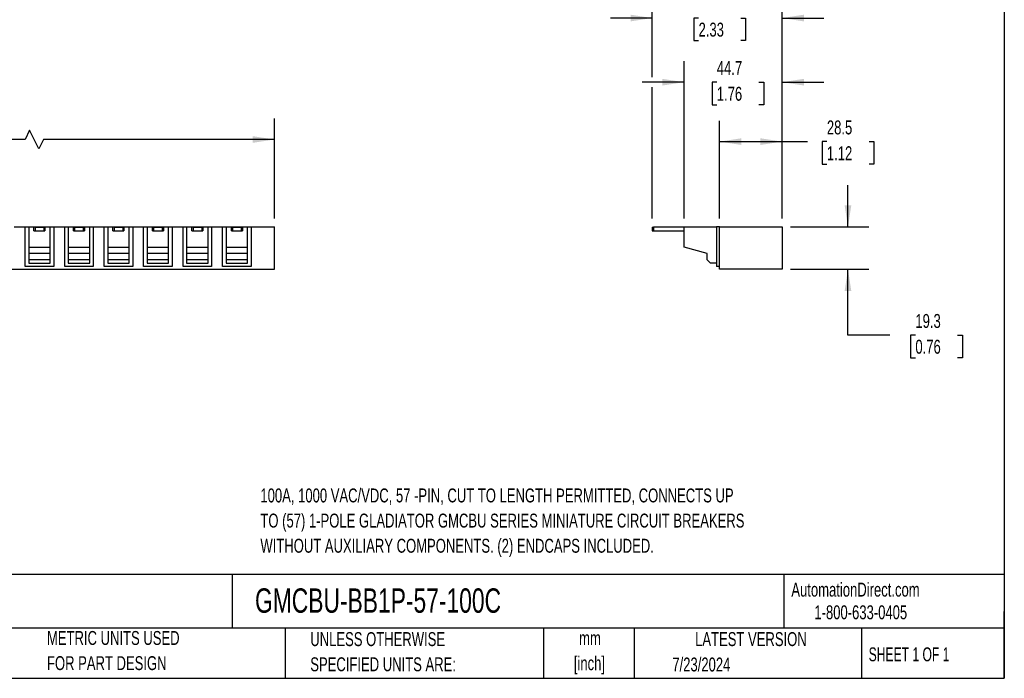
# Model space of a CAD drawing. Header units: millimetres. Extents: x 19 to 819, y 19 to 629.
# Tile 2 of 6: x 370 to 819, y 19 to 319. Entities that reach past the tile are written whole.
import ezdxf

# ---------------------------------------------------------------- set-up
doc = ezdxf.new("R2010")
doc.units = ezdxf.units.MM
doc.header["$LTSCALE"] = 3
doc.layers.add('DIMENSIONS', color=140, linetype='Continuous', lineweight=25)
doc.layers.add('TEXT', color=140, linetype='Continuous', lineweight=25)
doc.styles.add('SLDTEXTSTYLE0', font='TXT', dxfattribs={"width": 0.7})
doc.styles.add('SLDTEXTSTYLE1', font='TXT', dxfattribs={"width": 0.65})
doc.dimstyles.new('SLDDIMSTYLE0', dxfattribs={"dimtxt": 6.474023, "dimasz": 9.906, "dimexe": 0, "dimexo": 0.0625, "dimgap": 1.618506, "dimtad": 0, "dimtih": 1, "dimtoh": 1, "dimrnd": 1e-09, "dimzin": 12, "dimdsep": 46, "dimtxsty": 'SLDTEXTSTYLE0', "dimsah": 1, "dimcen": 0.09, "dimadec": 0, "dimazin": 3, "dimtfac": 1, "dimtofl": 0, "dimtmove": 0, "dimatfit": 3, "dimfxl": 0, "dimfrac": 2, "dimtolj": 1, "dimtzin": 12, "dimarcsym": 0})
doc.dimstyles.new('SLDDIMSTYLE1', dxfattribs={"dimtxt": 6.474023, "dimasz": 9.906, "dimexe": 0, "dimexo": 0.0625, "dimgap": 1.618506, "dimtad": 0, "dimtih": 1, "dimtoh": 1, "dimrnd": 1e-09, "dimzin": 12, "dimdsep": 46, "dimtxsty": 'SLDTEXTSTYLE0', "dimsah": 1, "dimcen": 0.09, "dimadec": 0, "dimazin": 3, "dimtfac": 1, "dimtmove": 0, "dimatfit": 0, "dimfxl": 0, "dimfrac": 2, "dimtolj": 1, "dimtzin": 12, "dimarcsym": 0})

# ---------------------------------------------------------------- blocks, each defined once
blk = doc.blocks.new('_D')
at = {"layer": 'DIMENSIONS'}
for p, q in [((69.38, 228.58), (69.38, 274.17)), ((486.47, 228.58), (486.47, 274.17)), ((374.9, 268.88), (372.79, 264.64)), ((379.14, 260.41), (374.9, 268.88)), ((69.38, 264.64), (246.48, 264.64)), ((255.26, 264.64), (253.08, 264.64)), ((253.08, 264.64), (253.08, 254.36)), ((279.88, 264.64), (282.05, 264.64)), ((282.05, 264.64), (282.05, 254.36)), ((372.79, 264.64), (288.65, 264.64)), ((381.25, 264.64), (379.14, 260.41)), ((486.47, 264.64), (381.25, 264.64)), ((253.08, 254.36), (255.26, 254.36)), ((282.05, 254.36), (279.88, 254.36))]:
    blk.add_line(p, q, dxfattribs=at)
for points in [[(69.38, 264.64), (79.28, 263.12), (79.28, 266.17)], [(486.47, 264.64), (476.56, 266.17), (476.56, 263.12)]]:
    blk.add_solid(points, dxfattribs=at)
at = {"layer": 'DIMENSIONS', "char_height": 6.35, "attachment_point": 1, "style": 'SLDTEXTSTYLE0'}
for s, insert in [('1042.2', (252.56, 274.28)), ('41.03', (255.26, 262.54))]:
    blk.add_mtext(s, dxfattribs=dict(at, insert=insert))
blk = doc.blocks.new('_D_1')
at = {"layer": 'DIMENSIONS'}
for p, q in [((747.9, 224.77), (747.9, 243.82)), ((721.71, 224.77), (757.42, 224.77)), ((721.71, 205.47), (757.42, 205.47)), ((747.9, 175.47), (747.9, 205.47)), ((766.95, 175.47), (747.9, 175.47)), ((778.62, 175.47), (776.45, 175.47)), ((776.45, 175.47), (776.45, 165.18)), ((797.86, 175.47), (800.03, 175.47)), ((800.03, 175.47), (800.03, 165.18)), ((776.45, 165.18), (778.62, 165.18)), ((800.03, 165.18), (797.86, 165.18))]:
    blk.add_line(p, q, dxfattribs=at)
for points in [[(747.9, 224.77), (749.42, 234.67), (746.37, 234.67)], [(747.9, 205.47), (746.37, 195.56), (749.42, 195.56)]]:
    blk.add_solid(points, dxfattribs=at)
at = {"layer": 'DIMENSIONS', "char_height": 6.35, "attachment_point": 1, "style": 'SLDTEXTSTYLE0'}
for s, insert in [('19.3', (778.62, 185.1)), ('0.76', (778.62, 173.36))]:
    blk.add_mtext(s, dxfattribs=dict(at, insert=insert))
blk = doc.blocks.new('_D_2')
at = {"layer": 'DIMENSIONS'}
for p, q in [((689.4, 228.58), (689.4, 273.2)), ((717.9, 228.58), (717.9, 273.2)), ((689.4, 263.68), (717.9, 263.68)), ((717.9, 263.68), (729.5, 263.68)), ((738.28, 263.68), (736.1, 263.68)), ((736.1, 263.68), (736.1, 253.39)), ((757.52, 263.68), (759.69, 263.68)), ((759.69, 263.68), (759.69, 253.39)), ((736.1, 253.39), (738.28, 253.39)), ((759.69, 253.39), (757.52, 253.39))]:
    blk.add_line(p, q, dxfattribs=at)
for points in [[(689.4, 263.68), (699.3, 262.15), (699.3, 265.2)], [(717.9, 263.68), (707.99, 265.2), (707.99, 262.15)]]:
    blk.add_solid(points, dxfattribs=at)
at = {"layer": 'DIMENSIONS', "char_height": 6.35, "attachment_point": 1, "style": 'SLDTEXTSTYLE0'}
for s, insert in [('28.5', (738.28, 273.31)), ('1.12', (738.28, 261.57))]:
    blk.add_mtext(s, dxfattribs=dict(at, insert=insert))
blk = doc.blocks.new('_D_3')
at = {"layer": 'DIMENSIONS'}
for p, q in [((673.2, 228.58), (673.2, 300.29)), ((717.9, 228.58), (717.9, 300.29)), ((673.2, 290.77), (654.15, 290.77)), ((688.1, 290.77), (685.93, 290.77)), ((685.93, 290.77), (685.93, 280.48)), ((707.34, 290.77), (709.52, 290.77)), ((709.52, 290.77), (709.52, 280.48)), ((717.9, 290.77), (736.95, 290.77)), ((685.93, 280.48), (688.1, 280.48)), ((709.52, 280.48), (707.34, 280.48))]:
    blk.add_line(p, q, dxfattribs=at)
for points in [[(673.2, 290.77), (663.29, 292.29), (663.29, 289.24)], [(717.9, 290.77), (727.8, 289.24), (727.8, 292.29)]]:
    blk.add_solid(points, dxfattribs=at)
at = {"layer": 'DIMENSIONS', "char_height": 6.35, "attachment_point": 1, "style": 'SLDTEXTSTYLE0'}
for s, insert in [('44.7', (688.1, 300.4)), ('1.76', (688.1, 288.66))]:
    blk.add_mtext(s, dxfattribs=dict(at, insert=insert))
blk = doc.blocks.new('_D_4')
at = {"layer": 'DIMENSIONS'}
for p, q in [((658.7, 293.05), (658.7, 329.53)), ((717.9, 228.58), (717.9, 329.53)), ((658.7, 320), (639.65, 320)), ((679.79, 320), (677.61, 320)), ((677.61, 320), (677.61, 309.72)), ((699.02, 320), (701.2, 320)), ((701.2, 320), (701.2, 309.72)), ((717.9, 320), (736.95, 320)), ((677.61, 309.72), (679.79, 309.72)), ((701.2, 309.72), (699.02, 309.72)), ((658.7, 228.57), (658.7, 288.48))]:
    blk.add_line(p, q, dxfattribs=at)
for points in [[(658.7, 320), (648.79, 321.53), (648.79, 318.48)], [(717.9, 320), (727.8, 318.48), (727.8, 321.53)]]:
    blk.add_solid(points, dxfattribs=at)
at = {"layer": 'DIMENSIONS', "char_height": 6.35, "attachment_point": 1, "style": 'SLDTEXTSTYLE0'}
for s, insert in [('59.2', (679.79, 329.64)), ('2.33', (679.79, 317.9))]:
    blk.add_mtext(s, dxfattribs=dict(at, insert=insert))

msp = doc.modelspace()

# ---------------------------------------------------------------- linework, layer by layer
for p, q in [((367.87, 224.766), (372.87, 224.766)), ((372.87, 206.766), (372.87, 224.766)), ((372.87, 224.766), (374.47, 224.766)), ((374.47, 224.766), (384.27, 224.766)), ((374.47, 224.766), (374.47, 215.516)), ((376.87, 222.956), (376.87, 224.756)), ((377.37, 224.756), (376.87, 224.756)), ((377.37, 224.756), (377.37, 222.956)), ((377.37, 224.756), (381.37, 224.756)), ((381.37, 224.756), (381.37, 222.956)), ((381.37, 224.756), (381.87, 224.756)), ((381.87, 224.756), (381.87, 222.956)), ((384.27, 215.516), (384.27, 224.766)), ((384.27, 224.766), (385.87, 224.766)), ((385.87, 224.766), (385.87, 206.766)), ((385.87, 224.766), (390.87, 224.766)), ((390.87, 206.766), (390.87, 224.766)), ((390.87, 224.766), (392.47, 224.766)), ((392.47, 224.766), (392.47, 215.516)), ((392.47, 224.766), (402.27, 224.766)), ((394.87, 222.956), (394.87, 224.756)), ((395.37, 224.756), (394.87, 224.756)), ((395.37, 224.756), (395.37, 222.956)), ((395.37, 224.756), (399.37, 224.756)), ((399.37, 224.756), (399.37, 222.956)), ((399.37, 224.756), (399.87, 224.756)), ((399.87, 224.756), (399.87, 222.956)), ((402.27, 215.516), (402.27, 224.766)), ((402.27, 224.766), (403.87, 224.766)), ((403.87, 224.766), (403.87, 206.766)), ((403.87, 224.766), (408.87, 224.766)), ((408.87, 206.766), (408.87, 224.766)), ((408.87, 224.766), (410.47, 224.766)), ((410.47, 224.766), (410.47, 215.516)), ((410.47, 224.766), (420.27, 224.766)), ((412.87, 222.956), (412.87, 224.756)), ((413.37, 224.756), (412.87, 224.756)), ((413.37, 224.756), (413.37, 222.956)), ((413.37, 224.756), (417.37, 224.756)), ((417.37, 224.756), (417.37, 222.956)), ((417.37, 224.756), (417.87, 224.756)), ((417.87, 224.756), (417.87, 222.956)), ((420.27, 215.516), (420.27, 224.766)), ((420.27, 224.766), (421.87, 224.766)), ((421.87, 224.766), (421.87, 206.766)), ((421.87, 224.766), (426.87, 224.766)), ((426.87, 206.766), (426.87, 224.766)), ((426.87, 224.766), (428.47, 224.766)), ((428.47, 224.766), (428.47, 215.516)), ((428.47, 224.766), (438.27, 224.766)), ((430.87, 222.956), (430.87, 224.756)), ((431.37, 224.756), (430.87, 224.756)), ((431.37, 224.756), (431.37, 222.956)), ((431.37, 224.756), (435.37, 224.756)), ((435.37, 224.756), (435.37, 222.956)), ((435.37, 224.756), (435.87, 224.756)), ((435.87, 224.756), (435.87, 222.956)), ((438.27, 215.516), (438.27, 224.766)), ((438.27, 224.766), (439.87, 224.766)), ((439.87, 224.766), (439.87, 206.766)), ((439.87, 224.766), (444.87, 224.766)), ((444.87, 206.766), (444.87, 224.766)), ((444.87, 224.766), (446.47, 224.766)), ((446.47, 224.766), (446.47, 215.516)), ((446.47, 224.766), (456.27, 224.766)), ((448.87, 222.956), (448.87, 224.756)), ((449.37, 224.756), (448.87, 224.756)), ((449.37, 224.756), (449.37, 222.956)), ((449.37, 224.756), (453.37, 224.756)), ((453.37, 224.756), (453.37, 222.956)), ((453.37, 224.756), (453.87, 224.756)), ((453.87, 224.756), (453.87, 222.956)), ((456.27, 215.516), (456.27, 224.766)), ((456.27, 224.766), (457.87, 224.766)), ((457.87, 224.766), (457.87, 206.766)), ((457.87, 224.766), (462.87, 224.766)), ((462.87, 206.766), (462.87, 224.766)), ((462.87, 224.766), (464.47, 224.766)), ((464.47, 224.766), (464.47, 215.516)), ((464.47, 224.766), (474.27, 224.766)), ((466.87, 222.956), (466.87, 224.756)), ((467.37, 224.756), (466.87, 224.756)), ((467.37, 224.756), (467.37, 222.956)), ((467.37, 224.756), (471.37, 224.756)), ((471.37, 224.756), (471.37, 222.956)), ((471.37, 224.756), (471.87, 224.756)), ((471.87, 224.756), (471.87, 222.956)), ((474.27, 215.516), (474.27, 224.766)), ((474.27, 224.766), (475.87, 224.766)), ((475.87, 224.766), (475.87, 206.766)), ((475.87, 224.766), (486.47, 224.766)), ((486.47, 205.466), (486.47, 224.766)), ((658.697, 224.756), (658.697, 222.956)), ((658.697, 224.756), (659.197, 224.756)), ((659.197, 224.756), (659.197, 222.956)), ((673.197, 224.756), (659.197, 224.756)), ((673.197, 215.516), (673.197, 224.766)), ((673.197, 224.766), (687.897, 224.766)), ((687.897, 224.766), (687.897, 206.766)), ((689.397, 224.766), (687.897, 224.766)), ((689.397, 205.466), (689.397, 224.766)), ((689.397, 224.766), (717.897, 224.766)), ((717.897, 224.766), (717.897, 205.466)), ((376.87, 222.956), (377.37, 222.956)), ((377.37, 222.956), (381.37, 222.956)), ((381.37, 222.956), (381.87, 222.956)), ((394.87, 222.956), (395.37, 222.956)), ((395.37, 222.956), (399.37, 222.956)), ((399.37, 222.956), (399.87, 222.956)), ((412.87, 222.956), (413.37, 222.956)), ((413.37, 222.956), (417.37, 222.956)), ((417.37, 222.956), (417.87, 222.956)), ((430.87, 222.956), (431.37, 222.956)), ((431.37, 222.956), (435.37, 222.956)), ((435.37, 222.956), (435.87, 222.956)), ((448.87, 222.956), (449.37, 222.956)), ((449.37, 222.956), (453.37, 222.956)), ((453.37, 222.956), (453.87, 222.956)), ((466.87, 222.956), (467.37, 222.956)), ((467.37, 222.956), (471.37, 222.956)), ((471.37, 222.956), (471.87, 222.956)), ((658.697, 222.956), (659.197, 222.956)), ((659.197, 222.956), (673.197, 222.956)), ((374.47, 215.516), (374.47, 212.703)), ((374.47, 215.516), (384.27, 215.516)), ((384.27, 212.703), (384.27, 215.516)), ((392.47, 215.516), (402.27, 215.516)), ((392.47, 215.516), (392.47, 212.703)), ((402.27, 212.703), (402.27, 215.516)), ((410.47, 215.516), (410.47, 212.703)), ((410.47, 215.516), (420.27, 215.516)), ((420.27, 212.703), (420.27, 215.516)), ((428.47, 215.516), (438.27, 215.516)), ((428.47, 215.516), (428.47, 212.703)), ((438.27, 212.703), (438.27, 215.516)), ((446.47, 215.516), (456.27, 215.516)), ((446.47, 215.516), (446.47, 212.703)), ((456.27, 212.703), (456.27, 215.516)), ((464.47, 215.516), (464.47, 212.703)), ((464.47, 215.516), (474.27, 215.516)), ((474.27, 212.703), (474.27, 215.516)), ((683.697, 212.703), (673.197, 215.516)), ((384.27, 212.703), (374.47, 212.703)), ((374.47, 212.703), (374.47, 209.766)), ((384.27, 209.766), (384.27, 212.703)), ((402.27, 212.703), (392.47, 212.703)), ((392.47, 212.703), (392.47, 209.766)), ((402.27, 209.766), (402.27, 212.703)), ((420.27, 212.703), (410.47, 212.703)), ((410.47, 212.703), (410.47, 209.766)), ((420.27, 209.766), (420.27, 212.703)), ((438.27, 212.703), (428.47, 212.703)), ((428.47, 212.703), (428.47, 209.766)), ((438.27, 209.766), (438.27, 212.703)), ((456.27, 212.703), (446.47, 212.703)), ((446.47, 212.703), (446.47, 209.766)), ((456.27, 209.766), (456.27, 212.703)), ((474.27, 212.703), (464.47, 212.703)), ((464.47, 212.703), (464.47, 209.766)), ((474.27, 209.766), (474.27, 212.703)), ((683.697, 209.766), (683.697, 212.703)), ((385.87, 206.766), (372.87, 206.766)), ((384.27, 209.766), (374.47, 209.766)), ((374.47, 209.766), (374.47, 208.266)), ((374.47, 208.266), (384.27, 208.266)), ((384.27, 208.266), (384.27, 209.766)), ((403.87, 206.766), (390.87, 206.766)), ((402.27, 209.766), (392.47, 209.766)), ((392.47, 209.766), (392.47, 208.266)), ((392.47, 208.266), (402.27, 208.266)), ((402.27, 208.266), (402.27, 209.766)), ((421.87, 206.766), (408.87, 206.766)), ((420.27, 209.766), (410.47, 209.766)), ((410.47, 209.766), (410.47, 208.266)), ((410.47, 208.266), (420.27, 208.266)), ((420.27, 208.266), (420.27, 209.766)), ((439.87, 206.766), (426.87, 206.766)), ((438.27, 209.766), (428.47, 209.766)), ((428.47, 209.766), (428.47, 208.266)), ((428.47, 208.266), (438.27, 208.266)), ((438.27, 208.266), (438.27, 209.766)), ((457.87, 206.766), (444.87, 206.766)), ((456.27, 209.766), (446.47, 209.766)), ((446.47, 209.766), (446.47, 208.266)), ((446.47, 208.266), (456.27, 208.266)), ((456.27, 208.266), (456.27, 209.766)), ((475.87, 206.766), (462.87, 206.766)), ((474.27, 209.766), (464.47, 209.766)), ((464.47, 209.766), (464.47, 208.266)), ((464.47, 208.266), (474.27, 208.266)), ((474.27, 208.266), (474.27, 209.766)), ((685.197, 208.266), (683.697, 209.766)), ((687.897, 208.266), (685.197, 208.266)), ((689.397, 206.766), (687.897, 206.766)), ((242.755, 205.466), (486.47, 205.466)), ((717.897, 205.466), (689.397, 205.466))]:
    msp.add_line(p, q)
at = {"layer": 'TEXT'}
for p, q in [((819.15, 628.65), (819.15, 19.05)), ((819.15, 66.378), (19.05, 66.378)), ((467.277, 66.378), (467.277, 41.91)), ((718.726, 66.378), (718.726, 41.91)), ((819.15, 19.05), (819.15, 49.53)), ((819.15, 41.91), (19.05, 41.91)), ((491.341, 41.91), (491.341, 19.05)), ((609.073, 41.91), (609.073, 19.05)), ((650.436, 41.91), (650.436, 19.05)), ((754.046, 41.91), (754.046, 19.05)), ((19.05, 19.05), (819.15, 19.05))]:
    msp.add_line(p, q, dxfattribs=at)

# ---------------------------------------------------------------- texts
for s, insert, char_height, attachment_point, style in [('100A, 1000 VAC/VDC, 57 -PIN, CUT TO LENGTH PERMITTED, CONNECTS UP', (480.083, 105.576), 6.35, 1, 'SLDTEXTSTYLE0'), ('TO (57) 1-POLE GLADIATOR GMCBU SERIES MINIATURE CIRCUIT BREAKERS', (480.083, 94.109), 6.35, 1, 'SLDTEXTSTYLE0'), ('WITHOUT AUXILIARY COMPONENTS. (2) ENDCAPS INCLUDED.', (480.083, 82.643), 6.35, 1, 'SLDTEXTSTYLE0'), ('AutomationDirect.com', (722.085, 62.63), 6.35, 1, 'SLDTEXTSTYLE0'), ('GMCBU-BB1P-57-100C', (477.623, 60.044), 11.1125, 1, 'SLDTEXTSTYLE0'), ('1-800-633-0405', (732.575, 52.311), 6.35, 1, 'SLDTEXTSTYLE0'), ('METRIC UNITS USED', (382.813, 40.608), 6.35, 1, 'SLDTEXTSTYLE0'), ('UNLESS OTHERWISE', (502.824, 40.084), 6.35, 1, 'SLDTEXTSTYLE0'), ('mm', (630.297, 40.558), 6.35, 2, 'SLDTEXTSTYLE0'), ('LATEST VERSION', (703.656, 40.092), 6.35, 2, 'SLDTEXTSTYLE0'), ('SHEET 1 OF 1', (757.324, 33.154), 6.35, 1, 'SLDTEXTSTYLE1'), ('FOR PART DESIGN', (382.813, 29.142), 6.35, 1, 'SLDTEXTSTYLE0'), ('SPECIFIED UNITS ARE:', (502.824, 28.617), 6.35, 1, 'SLDTEXTSTYLE0'), ('[inch]', (630.045, 29.091), 6.35, 2, 'SLDTEXTSTYLE0'), ('7/23/2024', (667.838, 28.525), 6.35, 1, 'SLDTEXTSTYLE0')]:
    msp.add_mtext(s, dxfattribs=dict(at, insert=insert, char_height=char_height, attachment_point=attachment_point, style=style))

# ---------------------------------------------------------------- dimensions: what is measured, and where the dimension line sits
at = {"layer": 'DIMENSIONS'}
for base, p2, dimstyle, picture, middle in [((658.697, 320.004), (658.697, 224.756), 'SLDDIMSTYLE1', '_D_4', (689.404, 320.004)), ((673.197, 290.766), (673.197, 224.766), 'SLDDIMSTYLE1', '_D_3', (697.723, 290.766)), ((689.397, 263.676), (689.397, 224.766), 'SLDDIMSTYLE0', '_D_2', (747.897, 263.676))]:
    dim = msp.add_linear_dim(base=base, p1=(717.897, 224.766), p2=p2, dimstyle=dimstyle, dxfattribs=at)
    dim.commit()
    dim.dimension.update_dxf_attribs({"geometry": picture, "text_midpoint": middle, "dimtype": 160})
dim = msp.add_linear_dim(base=(69.377, 264.645), p1=(486.47, 224.766), p2=(69.377, 224.766), text='1042.2', dimstyle='SLDDIMSTYLE0', dxfattribs=at)
dim.commit()
dim.dimension.update_dxf_attribs({"geometry": '_D', "text_midpoint": (267.568, 264.645), "dimtype": 160})
dim = msp.add_linear_dim(base=(747.897, 224.766), p1=(717.897, 205.466), p2=(717.897, 224.766), angle=90, dimstyle='SLDDIMSTYLE1', dxfattribs=at)
dim.commit()
dim.dimension.update_dxf_attribs({"geometry": '_D_1', "text_midpoint": (747.897, 175.466), "dimtype": 160})

doc.saveas('drawing.dxf')
